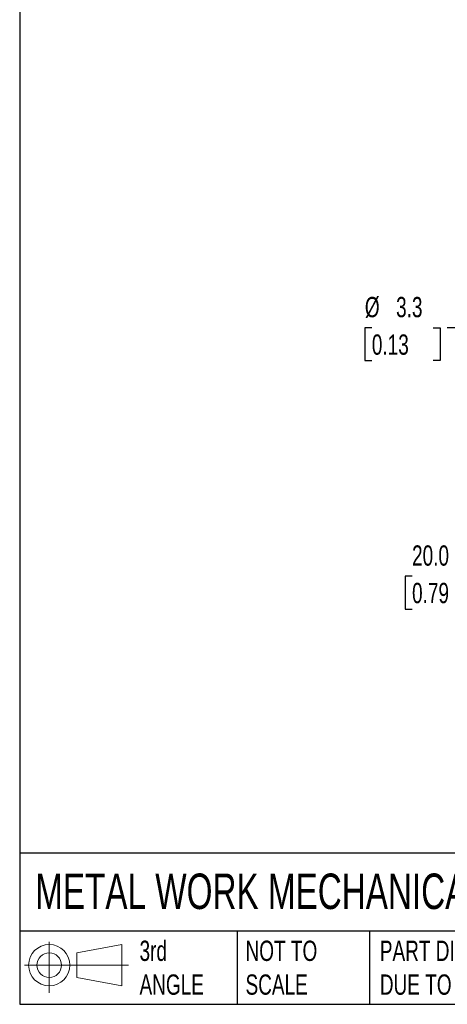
# Model space of a CAD drawing. Header units: millimetres. Extents: x 13 to 546, y 13 to 419.
# Tile 1 of 21: x 13 to 102, y 13 to 218. Entities that reach past the tile are written whole.
import ezdxf

# ---------------------------------------------------------------- set-up
doc = ezdxf.new("R2010")
doc.units = ezdxf.units.MM
doc.header["$LTSCALE"] = 2
doc.linetypes.add('SLD-Solid', pattern=[0])
doc.layers.add('DIMENSIONS', color=140, linetype='SLD-Solid', lineweight=25)
doc.layers.add('TEXT', color=140, linetype='SLD-Solid', lineweight=25)
doc.layers.add('SLD-DEFPOINTS', color=7, linetype='Continuous')
doc.styles.add('SLDTEXTSTYLE0', font='TXT', dxfattribs={"width": 0.7})
doc.dimstyles.new('SLDDIMSTYLE0', dxfattribs={"dimtxt": 4.316016, "dimasz": 6.604, "dimexe": 0, "dimexo": 0.0625, "dimgap": 1.079004, "dimtad": 0, "dimtih": 1, "dimtoh": 1, "dimdec": 1, "dimrnd": 1e-09, "dimzin": 4, "dimdsep": 46, "dimtxsty": 'SLDTEXTSTYLE0', "dimsah": 1, "dimcen": 0.09, "dimadec": 0, "dimazin": 1, "dimtfac": 1, "dimtdec": 1, "dimtofl": 0, "dimtmove": 0, "dimatfit": 3, "dimfxl": 0, "dimfrac": 2, "dimtolj": 1, "dimtzin": 12, "dimarcsym": 0})
doc.dimstyles.new('SLDDIMSTYLE3', dxfattribs={"dimtxt": 4.316016, "dimasz": 6.604, "dimexe": 0, "dimexo": 0.0625, "dimgap": 1.079004, "dimtad": 0, "dimtih": 1, "dimtoh": 1, "dimdec": 1, "dimrnd": 1e-09, "dimzin": 12, "dimdsep": 46, "dimtxsty": 'SLDTEXTSTYLE0', "dimsah": 1, "dimcen": 0, "dimadec": 0, "dimazin": 3, "dimtfac": 1, "dimtdec": 1, "dimtofl": 0, "dimtmove": 0, "dimatfit": 3, "dimfxl": 0, "dimfrac": 2, "dimtolj": 1, "dimtzin": 12, "dimarcsym": 0})

# ---------------------------------------------------------------- blocks, each defined once
blk = doc.blocks.new('Block11')
at = {"color": 7, "linetype": 'SLD-Solid', "lineweight": 18}
for p, q in [((5.18, 10.62), (5.18, 0)), ((10.96, 8.33), (20.35, 10.06)), ((10.96, 3.19), (10.96, 8.33)), ((20.35, 10.06), (20.35, 1.46)), ((0, 5.76), (21.75, 5.76)), ((10.96, 3.19), (20.35, 1.46))]:
    blk.add_line(p, q, dxfattribs=at)
for radius in [4.3, 2.57]:
    blk.add_circle((5.18, 5.76), radius, dxfattribs=at)
blk = doc.blocks.new('Block12')
at = {"layer": 'SLD-DEFPOINTS'}
blk.add_blockref('Block11', (0, 0), dxfattribs=at)
blk = doc.blocks.new('_D')
at = {"layer": 'DIMENSIONS'}
for p, q in [((154.19, 131.81), (154.19, 95.74)), ((134.19, 126.27), (134.19, 95.74)), ((94.55, 102.09), (93.1, 102.09)), ((93.1, 102.09), (93.1, 95.23)), ((107.37, 102.09), (108.82, 102.09)), ((108.82, 102.09), (108.82, 95.23)), ((134.19, 102.09), (113.22, 102.09)), ((154.19, 102.09), (134.19, 102.09)), ((93.1, 95.23), (94.55, 95.23)), ((108.82, 95.23), (107.37, 95.23))]:
    blk.add_line(p, q, dxfattribs=at)
for points in [[(134.19, 102.09), (140.8, 101.07), (140.8, 103.1)], [(154.19, 102.09), (147.59, 103.1), (147.59, 101.07)]]:
    blk.add_solid(points, dxfattribs=at)
at = {"layer": 'DIMENSIONS', "char_height": 4.233, "attachment_point": 1, "style": 'SLDTEXTSTYLE0'}
for s, insert in [('20.0', (94.55, 108.51)), ('0.79', (94.55, 100.69))]:
    blk.add_mtext(s, dxfattribs=dict(at, insert=insert))
blk = doc.blocks.new('_D_5')
at = {"layer": 'DIMENSIONS'}
for p, q in [((86.16, 153.96), (84.71, 153.96)), ((84.71, 153.96), (84.71, 147.1)), ((98.99, 153.96), (100.44, 153.96)), ((100.44, 153.96), (100.44, 147.1)), ((114.59, 153.96), (101.89, 153.96)), ((133.03, 135.52), (114.59, 153.96)), ((84.71, 147.1), (86.16, 147.1)), ((100.44, 147.1), (98.99, 147.1))]:
    blk.add_line(p, q, dxfattribs=at)
blk.add_solid([(133.03, 135.52), (129.08, 140.91), (127.64, 139.47)], dxfattribs=at)
at = {"layer": 'DIMENSIONS', "char_height": 4.233, "attachment_point": 1, "style": 'SLDTEXTSTYLE0'}
for s, insert in [('%%c', (84.7, 160.38)), ('3.3', (91.22, 160.38)), ('0.13', (86.16, 152.55))]:
    blk.add_mtext(s, dxfattribs=dict(at, insert=insert))

msp = doc.modelspace()

# ---------------------------------------------------------------- linework, layer by layer
at = {"layer": 'TEXT'}
for p, q in [((12.7, 419.1), (12.7, 12.7)), ((546.1, 44.25), (12.7, 44.25)), ((546.1, 27.94), (12.7, 27.94)), ((58.09, 27.94), (58.09, 12.7)), ((85.67, 27.94), (85.67, 12.7)), ((12.7, 12.7), (546.1, 12.7))]:
    msp.add_line(p, q, dxfattribs=at)

# ---------------------------------------------------------------- block references
at = {"layer": 'SLD-DEFPOINTS'}
msp.add_blockref('Block12', (13.68, 15.11), dxfattribs=at)

# ---------------------------------------------------------------- texts
at = {"layer": 'TEXT', "attachment_point": 1, "style": 'SLDTEXTSTYLE0'}
for s, insert, char_height in [('METAL WORK MECHANICAL PRESSURE SWITCH', (15.93, 40), 7.4083), ('3rd^JANGLE', (37.7, 25.99), 4.233), ('NOT TO^JSCALE', (59.81, 25.99), 4.2333), ("PART DIMENSIONS MAY DIFFER SLIGHTLY ^JDUE TO MANUFACTURER'S VARIANCES", (87.83, 25.99), 4.2333)]:
    msp.add_mtext(s, dxfattribs=dict(at, insert=insert, char_height=char_height))

# ---------------------------------------------------------------- dimensions: what is measured, and where the dimension line sits
at = {"layer": 'DIMENSIONS'}
dim = msp.add_diameter_dim_2p(p1=(135.36, 133.18), p2=(133.03, 135.52), dimstyle='SLDDIMSTYLE3', dxfattribs=at)
dim.commit()
dim.dimension.update_dxf_attribs({"geometry": '_D_5', "text_midpoint": (92.58, 153.96), "dimtype": 163})
dim = msp.add_linear_dim(base=(154.19, 102.09), p1=(134.19, 128.81), p2=(154.19, 134.35), dimstyle='SLDDIMSTYLE0', dxfattribs=at)
dim.commit()
dim.dimension.update_dxf_attribs({"geometry": '_D', "text_midpoint": (100.96, 102.09), "dimtype": 160})

doc.saveas('drawing.dxf')
